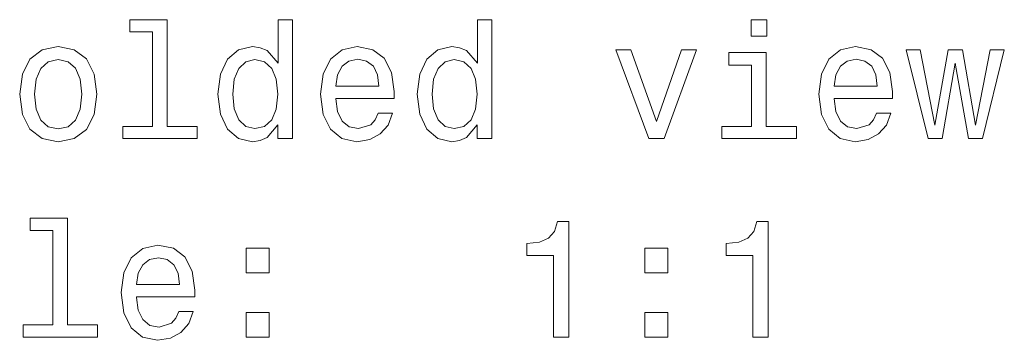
# Model space of a CAD drawing. Extents: x 0 to 420, y 0 to 297.
# Tile 5 of 10: x 212 to 242, y 131 to 140. Entities that reach past the tile are written whole.
import ezdxf

# ---------------------------------------------------------------- set-up
doc = ezdxf.new("R2010")
doc.units = 0

msp = doc.modelspace()

# ---------------------------------------------------------------- linework, layer by layer
at = {"color": 7, "lineweight": 13}
for points in [[(216.000885, 140.104431), (216.000885, 137.229797), (215.088058, 137.229797), (215.088058, 136.856598), (217.352478, 136.856598), (217.352478, 137.229797), (216.444687, 137.229797), (216.444687, 140.477631), (215.304916, 140.477631), (215.304916, 140.104431)], [(219.818604, 137.275192), (219.818604, 136.856598), (220.262421, 136.856598), (220.262421, 140.477631), (219.823654, 140.477631), (219.823654, 139.15126), (219.485764, 139.534546), (219.278992, 139.625336), (219.041962, 139.660629), (218.613281, 139.559769), (218.280426, 139.277344), (218.063568, 138.823456), (217.987915, 138.213226), (218.063568, 137.602997), (218.280426, 137.144058), (218.613281, 136.856598), (219.041962, 136.760773), (219.278992, 136.796082), (219.490799, 136.886856)], [(225.890656, 137.275192), (225.890656, 136.856598), (226.334457, 136.856598), (226.334457, 140.477631), (225.895706, 140.477631), (225.895706, 139.15126), (225.5578, 139.534546), (225.351028, 139.625336), (225.113998, 139.660629), (224.685333, 139.559769), (224.352478, 139.277344), (224.13562, 138.823456), (224.059967, 138.213226), (224.13562, 137.602997), (224.352478, 137.144058), (224.685333, 136.856598), (225.113998, 136.760773), (225.351028, 136.796082), (225.562851, 136.886856)], [(234.706223, 140.477631), (234.237198, 140.477631), (234.237198, 139.973312), (234.706223, 139.973312)], [(211.951172, 138.208176), (212.03186, 137.592911), (212.263855, 137.139023), (212.632019, 136.856598), (213.126251, 136.760773), (213.615448, 136.856598), (213.983597, 137.133972), (214.215591, 137.58786), (214.301315, 138.208176), (214.215591, 138.823456), (213.983597, 139.282394), (213.615448, 139.559769), (213.126251, 139.660629), (212.632019, 139.559769), (212.263855, 139.277344), (212.03186, 138.823456)], [(221.578705, 138.082108), (223.353912, 138.082108), (223.358963, 138.288879), (223.278259, 138.868851), (223.056366, 139.302567), (222.703339, 139.564804), (222.234314, 139.660629), (221.775391, 139.559769), (221.422363, 139.277344), (221.195419, 138.81842), (221.114716, 138.213226), (221.190369, 137.592911), (221.417313, 137.139023), (221.765305, 136.856598), (222.219193, 136.760773), (222.612564, 136.82634), (222.935333, 136.997803), (223.172363, 137.270142), (223.308533, 137.633255), (222.869766, 137.633255), (222.778992, 137.431519), (222.647858, 137.280228), (222.274658, 137.159195), (221.987198, 137.214661), (221.77034, 137.391174), (221.629135, 137.67865), (221.578705, 138.066971)], [(231.110397, 136.856598), (231.579422, 136.856598), (232.567886, 139.564804), (232.108963, 139.564804), (231.347427, 137.381088), (230.57077, 139.564804), (230.106796, 139.564804)], [(234.691086, 137.229797), (234.691086, 139.47403), (233.551315, 139.47403), (233.551315, 139.095795), (234.247284, 139.095795), (234.247284, 137.229797), (233.339508, 137.229797), (233.339508, 136.856598), (235.608948, 136.856598), (235.608948, 137.229797)], [(236.75882, 138.082108), (238.534027, 138.082108), (238.539063, 138.288879), (238.458374, 138.868851), (238.236481, 139.302567), (237.883453, 139.564804), (237.414429, 139.660629), (236.955505, 139.559769), (236.602478, 139.277344), (236.375519, 138.81842), (236.29483, 138.213226), (236.370483, 137.592911), (236.597427, 137.139023), (236.945404, 136.856598), (237.399292, 136.760773), (237.792679, 136.82634), (238.115448, 136.997803), (238.352478, 137.270142), (238.488647, 137.633255), (238.049881, 137.633255), (237.959106, 137.431519), (237.827972, 137.280228), (237.454773, 137.159195), (237.167313, 137.214661), (236.950455, 137.391174), (236.809235, 137.67865), (236.75882, 138.066971)], [(240.046997, 136.856598), (240.450455, 139.156311), (240.853912, 136.856598), (241.277542, 136.856598), (241.943253, 139.564804), (241.514572, 139.564804), (241.065735, 137.265106), (240.667313, 139.564804), (240.228546, 139.564804), (239.830139, 137.265106), (239.381287, 139.564804), (238.957657, 139.564804), (239.623367, 136.856598)], [(212.40506, 138.213226), (212.450455, 138.667114), (212.59166, 138.994934), (212.818619, 139.196655), (213.126251, 139.267258), (213.428848, 139.196655), (213.655792, 138.999969), (213.796997, 138.667114), (213.847427, 138.213226), (213.796997, 137.754288), (213.655792, 137.421432), (213.428848, 137.219711), (213.126251, 137.154144), (212.818619, 137.219711), (212.59166, 137.421432), (212.450455, 137.754288)], [(219.117599, 139.262222), (219.41011, 139.19162), (219.632019, 138.994934), (219.763138, 138.667114), (219.813568, 138.213226), (219.763138, 137.754288), (219.632019, 137.426483), (219.41011, 137.224747), (219.117599, 137.159195), (218.840225, 137.224747), (218.628418, 137.426483), (218.487198, 137.759338), (218.441803, 138.213226), (218.487198, 138.662079), (218.628418, 138.989883), (218.840225, 139.19162)], [(221.578705, 138.455307), (221.634171, 138.803284), (221.77034, 139.060486), (221.977112, 139.216827), (222.249451, 139.272308), (222.516739, 139.216827), (222.723511, 139.060486), (222.849594, 138.803284), (222.894989, 138.455307)], [(225.189651, 139.262222), (225.482162, 139.19162), (225.704056, 138.994934), (225.83519, 138.667114), (225.88562, 138.213226), (225.83519, 137.754288), (225.704056, 137.426483), (225.482162, 137.224747), (225.189651, 137.159195), (224.912277, 137.224747), (224.700455, 137.426483), (224.55925, 137.759338), (224.513855, 138.213226), (224.55925, 138.662079), (224.700455, 138.989883), (224.912277, 139.19162)], [(236.75882, 138.455307), (236.814285, 138.803284), (236.950455, 139.060486), (237.157227, 139.216827), (237.429565, 139.272308), (237.696854, 139.216827), (237.903625, 139.060486), (238.029709, 138.803284), (238.075089, 138.455307)], [(212.964859, 134.057602), (212.964859, 131.182968), (212.052048, 131.182968), (212.052048, 130.809769), (214.316452, 130.809769), (214.316452, 131.182968), (213.408676, 131.182968), (213.408676, 134.430801), (212.268906, 134.430801), (212.268906, 134.057602)], [(228.215591, 130.809769), (228.674515, 130.809769), (228.674515, 134.334991), (228.331573, 134.334991), (228.240799, 134.027344), (228.05925, 133.820572), (227.78186, 133.699539), (227.39859, 133.659195), (227.39859, 133.301117), (228.215591, 133.301117)], [(234.287628, 130.809769), (234.746567, 130.809769), (234.746567, 134.334991), (234.403625, 134.334991), (234.312851, 134.027344), (234.131287, 133.820572), (233.853912, 133.699539), (233.470627, 133.659195), (233.470627, 133.301117), (234.287628, 133.301117)], [(215.506653, 132.035278), (217.281876, 132.035278), (217.286911, 132.24205), (217.206223, 132.822021), (216.984314, 133.255737), (216.631287, 133.517975), (216.162277, 133.6138), (215.703339, 133.512939), (215.350311, 133.230515), (215.123367, 132.771591), (215.042679, 132.166397), (215.118317, 131.546082), (215.345276, 131.092194), (215.693253, 130.809769), (216.147141, 130.713943), (216.540512, 130.77951), (216.863281, 130.950974), (217.100311, 131.223312), (217.236481, 131.586426), (216.797714, 131.586426), (216.70694, 131.384689), (216.575821, 131.233398), (216.202621, 131.112366), (215.915161, 131.167831), (215.698288, 131.344345), (215.557083, 131.631821), (215.506653, 132.020142)], [(218.850311, 132.766541), (219.54628, 132.766541), (219.54628, 133.517975), (218.850311, 133.517975)], [(230.9944, 132.766541), (231.690369, 132.766541), (231.690369, 133.517975), (230.9944, 133.517975)], [(215.506653, 132.408478), (215.562134, 132.756454), (215.698288, 133.013657), (215.90506, 133.169998), (216.177399, 133.225479), (216.444687, 133.169998), (216.651459, 133.013657), (216.777542, 132.756454), (216.822937, 132.408478)], [(218.850311, 130.809769), (219.54628, 130.809769), (219.54628, 131.561203), (218.850311, 131.561203)], [(230.9944, 130.809769), (231.690369, 130.809769), (231.690369, 131.561203), (230.9944, 131.561203)]]:
    msp.add_lwpolyline(points, close=True, dxfattribs=at)

doc.saveas('drawing.dxf')
